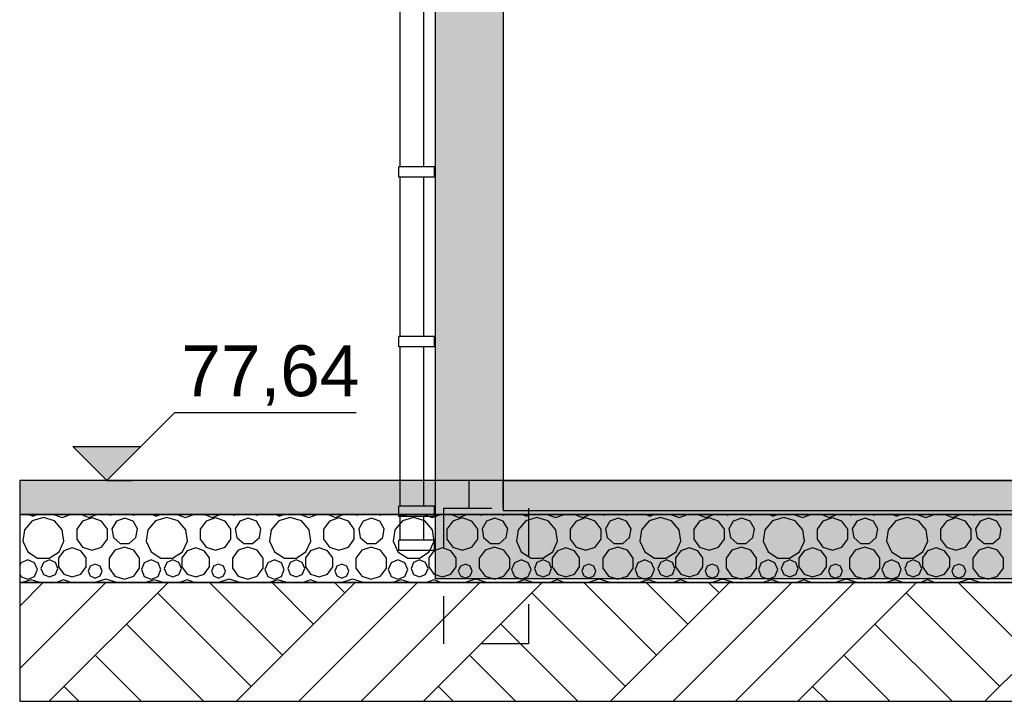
# Model space of a CAD drawing. Header units: millimetres. Extents: x 136716 to 165336, y 71818 to 82974.
# Tile 7 of 14: x 148755 to 151657, y 76989 to 78997. Entities that reach past the tile are written whole.
import ezdxf

# ---------------------------------------------------------------- set-up
doc = ezdxf.new("R2010")
doc.units = ezdxf.units.MM
doc.header["$LTSCALE"] = 0.5
doc.header["$MEASUREMENT"] = 0
doc.linetypes.add('PLINE', pattern=[0])
doc.linetypes.add('Små Stiplet', pattern=[564.444444, 282.222222, -282.222222])
for name, color, linetype in [('231- Bærende yttervegger (Skravur)(Nye konstruksjoner)', 7, 'Continuous'), ('231- Bærende yttervegger(Nye konstruksjoner)', 7, 'Continuous'), ('24-- Innervegger(Nye konstruksjoner)', 7, 'Continuous'), ('252- Gulv på grunn_ bunnplate (Skravur)(Nye konstruksjoner)', 7, 'Continuous'), ('252- Gulv på grunn_ bunnplate(Nye konstruksjoner)', 7, 'Continuous'), ('265- Gesimser_ takrenner og nedløp(Nye konstruksjoner)', 7, 'Continuous'), ('315- Utstyr for sanitærinstallasjoner(Nye konstruksjoner)', 7, 'Continuous'), ('842-M___1_100 Målsetting bygning(Nye konstruksjoner)', 7, 'Continuous'), ('878- Annen overflate_visuell informasjon_situasjonsplan(Nye konstruksjoner)', 7, 'Continuous')]:
    doc.layers.add(name, color=color, linetype=linetype)
doc.styles.add('GENERATED_STYLE_1', font='arial.ttf')

# ---------------------------------------------------------------- blocks, each defined once
blk = doc.blocks.new('*X17', base_point=(-68238.4, 0))
at = {"layer": '878- Annen overflate_visuell informasjon_situasjonsplan(Nye konstruksjoner)', "linetype": 'PLINE'}
for p, q in [((148792.1, 77520.7), (148769.5, 77494.6)), ((148782.5, 77538.9), (148793.9, 77534.2)), ((148825.2, 77530.4), (148792.1, 77520.7)), ((148793.9, 77534.2), (148805.4, 77538.9)), ((148858.3, 77520.7), (148825.2, 77530.4)), ((148855.1, 77538.9), (148880, 77530.8)), ((148880.9, 77494.6), (148858.3, 77520.7)), ((148880, 77530.8), (148905, 77538.9)), ((148940.7, 77520.2), (148923.4, 77496.4)), ((148938.8, 77538.9), (148938.9, 77538.8)), ((148938.9, 77538.8), (148959.1, 77530.4)), ((148968.7, 77529.3), (148940.7, 77520.2)), ((148959.1, 77530.4), (148979.3, 77538.8)), ((148996.8, 77520.2), (148968.7, 77529.3)), ((148979.3, 77538.8), (148979.3, 77538.9)), ((149014.1, 77496.4), (148996.8, 77520.2)), ((149019.4, 77538.9), (149022.9, 77537.4)), ((149022.9, 77537.4), (149026.4, 77538.9)), ((149040.1, 77519.8), (149027, 77497.1)), ((149064.8, 77528.8), (149040.1, 77519.8)), ((149089.4, 77519.8), (149064.8, 77528.8)), ((149086.6, 77538.9), (149090.3, 77537.7)), ((149102.5, 77497.1), (149089.4, 77519.8)), ((149090.3, 77537.7), (149093.9, 77538.9)), ((149155.8, 77520.7), (149133.2, 77494.6)), ((149146.2, 77538.9), (149157.6, 77534.2)), ((149188.9, 77530.4), (149155.8, 77520.7)), ((149157.6, 77534.2), (149169.1, 77538.9)), ((149222, 77520.7), (149188.9, 77530.4)), ((149218.8, 77538.9), (149243.7, 77530.8)), ((149244.6, 77494.6), (149222, 77520.7)), ((149243.7, 77530.8), (149268.7, 77538.9)), ((149304.4, 77520.2), (149287.1, 77496.4)), ((149302.5, 77538.9), (149302.6, 77538.8)), ((149302.6, 77538.8), (149322.8, 77530.4)), ((149332.4, 77529.3), (149304.4, 77520.2)), ((149322.8, 77530.4), (149343, 77538.8)), ((149360.5, 77520.2), (149332.4, 77529.3)), ((149343, 77538.8), (149343, 77538.9)), ((149377.8, 77496.4), (149360.5, 77520.2)), ((149383.1, 77538.9), (149386.6, 77537.4)), ((149386.6, 77537.4), (149390.1, 77538.9)), ((149403.8, 77519.8), (149390.7, 77497.1)), ((149428.5, 77528.8), (149403.8, 77519.8)), ((149453.1, 77519.8), (149428.5, 77528.8)), ((149450.3, 77538.9), (149454, 77537.7)), ((149466.2, 77497.1), (149453.1, 77519.8)), ((149454, 77537.7), (149457.6, 77538.9)), ((149519.5, 77520.7), (149496.9, 77494.6)), ((149509.9, 77538.9), (149521.4, 77534.2)), ((149552.6, 77530.4), (149519.5, 77520.7)), ((149521.4, 77534.2), (149532.8, 77538.9)), ((149585.7, 77520.7), (149552.6, 77530.4)), ((149582.5, 77538.9), (149607.5, 77530.8)), ((149608.3, 77494.6), (149585.7, 77520.7)), ((149607.5, 77530.8), (149632.4, 77538.9)), ((149668.1, 77520.2), (149650.8, 77496.4)), ((149666.2, 77538.9), (149666.3, 77538.8)), ((149666.3, 77538.8), (149686.5, 77530.4)), ((149696.1, 77529.3), (149668.1, 77520.2)), ((149686.5, 77530.4), (149706.7, 77538.8)), ((149724.2, 77520.2), (149696.1, 77529.3)), ((149706.7, 77538.8), (149706.8, 77538.9)), ((149741.5, 77496.4), (149724.2, 77520.2)), ((149746.8, 77538.9), (149750.3, 77537.4)), ((149750.3, 77537.4), (149753.8, 77538.9)), ((149767.5, 77519.8), (149754.4, 77497.1)), ((149792.2, 77528.8), (149767.5, 77519.8)), ((149816.8, 77519.8), (149792.2, 77528.8)), ((149814, 77538.9), (149817.7, 77537.7)), ((149830, 77497.1), (149816.8, 77519.8)), ((149817.7, 77537.7), (149821.3, 77538.9)), ((149883.2, 77520.7), (149860.6, 77494.6)), ((149873.6, 77538.9), (149885.1, 77534.2)), ((149916.3, 77530.4), (149883.2, 77520.7)), ((149885.1, 77534.2), (149896.5, 77538.9)), ((149949.4, 77520.7), (149916.3, 77530.4)), ((149946.2, 77538.9), (149971.2, 77530.8)), ((149972, 77494.6), (149949.4, 77520.7)), ((149971.2, 77530.8), (149996.1, 77538.9)), ((150031.8, 77520.2), (150014.5, 77496.4)), ((150029.9, 77538.9), (150030, 77538.8)), ((150030, 77538.8), (150050.2, 77530.4)), ((150059.9, 77529.3), (150031.8, 77520.2)), ((150050.2, 77530.4), (150070.4, 77538.8)), ((150087.9, 77520.2), (150059.9, 77529.3)), ((150070.4, 77538.8), (150070.5, 77538.9)), ((150105.2, 77496.4), (150087.9, 77520.2)), ((150110.5, 77538.9), (150114, 77537.4)), ((150114, 77537.4), (150117.5, 77538.9)), ((150131.2, 77519.8), (150118.1, 77497.1)), ((150155.9, 77528.8), (150131.2, 77519.8)), ((150180.5, 77519.8), (150155.9, 77528.8)), ((150177.7, 77538.9), (150181.4, 77537.7)), ((150193.7, 77497.1), (150180.5, 77519.8)), ((150181.4, 77537.7), (150185.1, 77538.9)), ((150246.9, 77520.7), (150224.3, 77494.6)), ((150237.3, 77538.9), (150248.8, 77534.2)), ((150280, 77530.4), (150246.9, 77520.7)), ((150248.8, 77534.2), (150260.2, 77538.9)), ((150313.1, 77520.7), (150280, 77530.4)), ((150309.9, 77538.9), (150334.9, 77530.8)), ((150335.7, 77494.6), (150313.1, 77520.7)), ((150334.9, 77530.8), (150359.8, 77538.9)), ((150395.5, 77520.2), (150378.2, 77496.4)), ((150393.6, 77538.9), (150393.7, 77538.8)), ((150393.7, 77538.8), (150413.9, 77530.4)), ((150423.6, 77529.3), (150395.5, 77520.2)), ((150413.9, 77530.4), (150434.1, 77538.8)), ((150451.6, 77520.2), (150423.6, 77529.3)), ((150434.1, 77538.8), (150434.2, 77538.9)), ((150468.9, 77496.4), (150451.6, 77520.2)), ((150474.3, 77538.9), (150477.7, 77537.4)), ((150477.7, 77537.4), (150481.2, 77538.9)), ((150494.9, 77519.8), (150481.8, 77497.1)), ((150519.6, 77528.8), (150494.9, 77519.8)), ((150544.3, 77519.8), (150519.6, 77528.8)), ((150541.4, 77538.9), (150545.1, 77537.7)), ((150557.4, 77497.1), (150544.3, 77519.8)), ((150545.1, 77537.7), (150548.8, 77538.9)), ((150610.6, 77520.7), (150588, 77494.6)), ((150601, 77538.9), (150612.5, 77534.2)), ((150643.7, 77530.4), (150610.6, 77520.7)), ((150612.5, 77534.2), (150623.9, 77538.9)), ((150676.8, 77520.7), (150643.7, 77530.4)), ((150673.6, 77538.9), (150698.6, 77530.8)), ((150699.4, 77494.6), (150676.8, 77520.7)), ((150698.6, 77530.8), (150723.6, 77538.9)), ((150759.2, 77520.2), (150741.9, 77496.4)), ((150757.3, 77538.9), (150757.4, 77538.8)), ((150757.4, 77538.8), (150777.6, 77530.4)), ((150787.3, 77529.3), (150759.2, 77520.2)), ((150777.6, 77530.4), (150797.8, 77538.8)), ((150815.3, 77520.2), (150787.3, 77529.3)), ((150797.8, 77538.8), (150797.9, 77538.9)), ((150832.6, 77496.4), (150815.3, 77520.2)), ((150838, 77538.9), (150841.4, 77537.4)), ((150841.4, 77537.4), (150844.9, 77538.9)), ((150858.7, 77519.8), (150845.5, 77497.1)), ((150883.3, 77528.8), (150858.7, 77519.8)), ((150908, 77519.8), (150883.3, 77528.8)), ((150905.2, 77538.9), (150908.8, 77537.7)), ((150921.1, 77497.1), (150908, 77519.8)), ((150908.8, 77537.7), (150912.5, 77538.9)), ((150974.3, 77520.7), (150951.7, 77494.6)), ((150964.8, 77538.9), (150976.2, 77534.2)), ((151007.4, 77530.4), (150974.3, 77520.7)), ((150976.2, 77534.2), (150987.6, 77538.9)), ((151040.5, 77520.7), (151007.4, 77530.4)), ((151037.3, 77538.9), (151062.3, 77530.8)), ((151063.1, 77494.6), (151040.5, 77520.7)), ((151062.3, 77530.8), (151087.3, 77538.9)), ((151122.9, 77520.2), (151105.6, 77496.4)), ((151121, 77538.9), (151121.1, 77538.8)), ((151121.1, 77538.8), (151141.3, 77530.4)), ((151151, 77529.3), (151122.9, 77520.2)), ((151141.3, 77530.4), (151161.5, 77538.8)), ((151179, 77520.2), (151151, 77529.3)), ((151161.5, 77538.8), (151161.6, 77538.9)), ((151196.4, 77496.4), (151179, 77520.2)), ((151201.7, 77538.9), (151205.1, 77537.4)), ((151205.1, 77537.4), (151208.6, 77538.9)), ((151222.4, 77519.8), (151209.2, 77497.1)), ((151247, 77528.8), (151222.4, 77519.8)), ((151271.7, 77519.8), (151247, 77528.8)), ((151268.9, 77538.9), (151272.5, 77537.7)), ((151284.8, 77497.1), (151271.7, 77519.8)), ((151272.5, 77537.7), (151276.2, 77538.9)), ((151338, 77520.7), (151315.4, 77494.6)), ((151328.5, 77538.9), (151339.9, 77534.2)), ((151371.1, 77530.4), (151338, 77520.7)), ((151339.9, 77534.2), (151351.3, 77538.9)), ((151404.2, 77520.7), (151371.1, 77530.4)), ((151401, 77538.9), (151426, 77530.8)), ((151426.8, 77494.6), (151404.2, 77520.7)), ((151426, 77530.8), (151451, 77538.9)), ((151486.6, 77520.2), (151469.3, 77496.4)), ((151484.8, 77538.9), (151484.8, 77538.8)), ((151484.8, 77538.8), (151505, 77530.4)), ((151514.7, 77529.3), (151486.6, 77520.2)), ((151505, 77530.4), (151525.2, 77538.8)), ((151542.7, 77520.2), (151514.7, 77529.3)), ((151525.2, 77538.8), (151525.3, 77538.9)), ((151560.1, 77496.4), (151542.7, 77520.2)), ((151565.4, 77538.9), (151568.9, 77537.4)), ((151568.9, 77537.4), (151572.3, 77538.9)), ((151586.1, 77519.8), (151572.9, 77497.1)), ((151610.7, 77528.8), (151586.1, 77519.8)), ((151635.4, 77519.8), (151610.7, 77528.8)), ((151632.6, 77538.9), (151636.2, 77537.7)), ((151648.5, 77497.1), (151635.4, 77519.8)), ((151636.2, 77537.7), (151639.9, 77538.9)), ((148769.5, 77494.6), (148764.6, 77460.5)), ((148885.8, 77460.5), (148880.9, 77494.6)), ((148923.4, 77496.4), (148923.4, 77466.9)), ((149014.1, 77466.9), (149014.1, 77496.4)), ((149027, 77497.1), (149031.6, 77471.3)), ((149098, 77471.3), (149102.5, 77497.1)), ((149133.2, 77494.6), (149128.3, 77460.5)), ((149249.5, 77460.5), (149244.6, 77494.6)), ((149287.1, 77496.4), (149287.1, 77466.9)), ((149377.8, 77466.9), (149377.8, 77496.4)), ((149390.7, 77497.1), (149395.3, 77471.3)), ((149461.7, 77471.3), (149466.2, 77497.1)), ((149496.9, 77494.6), (149492, 77460.5)), ((149613.2, 77460.5), (149608.3, 77494.6)), ((149650.8, 77496.4), (149650.8, 77466.9)), ((149741.5, 77466.9), (149741.5, 77496.4)), ((149754.4, 77497.1), (149759, 77471.3)), ((149825.4, 77471.3), (149830, 77497.1)), ((149860.6, 77494.6), (149855.7, 77460.5)), ((149976.9, 77460.5), (149972, 77494.6)), ((150014.5, 77496.4), (150014.5, 77466.9)), ((150105.2, 77466.9), (150105.2, 77496.4)), ((150118.1, 77497.1), (150122.7, 77471.3)), ((150189.1, 77471.3), (150193.7, 77497.1)), ((150224.3, 77494.6), (150219.4, 77460.5)), ((150340.6, 77460.5), (150335.7, 77494.6)), ((150378.2, 77496.4), (150378.2, 77466.9)), ((150468.9, 77466.9), (150468.9, 77496.4)), ((150481.8, 77497.1), (150486.4, 77471.3)), ((150552.8, 77471.3), (150557.4, 77497.1)), ((150588, 77494.6), (150583.1, 77460.5)), ((150704.3, 77460.5), (150699.4, 77494.6)), ((150741.9, 77496.4), (150741.9, 77466.9)), ((150832.6, 77466.9), (150832.6, 77496.4)), ((150845.5, 77497.1), (150850.1, 77471.3)), ((150916.5, 77471.3), (150921.1, 77497.1)), ((150951.7, 77494.6), (150946.8, 77460.5)), ((151068, 77460.5), (151063.1, 77494.6)), ((151105.6, 77496.4), (151105.6, 77466.9)), ((151196.4, 77466.9), (151196.4, 77496.4)), ((151209.2, 77497.1), (151213.8, 77471.3)), ((151280.2, 77471.3), (151284.8, 77497.1)), ((151315.4, 77494.6), (151310.5, 77460.5)), ((151431.7, 77460.5), (151426.8, 77494.6)), ((151469.3, 77496.4), (151469.3, 77466.9)), ((151560.1, 77466.9), (151560.1, 77496.4)), ((151572.9, 77497.1), (151577.5, 77471.3)), ((151643.9, 77471.3), (151648.5, 77497.1)), ((148764.6, 77460.5), (148778.9, 77429.1)), ((148871.4, 77429.1), (148885.8, 77460.5)), ((148923.4, 77466.9), (148940.7, 77443)), ((148996.8, 77443), (149014.1, 77466.9)), ((149031.6, 77471.3), (149051.6, 77454.4)), ((149077.9, 77454.4), (149098, 77471.3)), ((149128.3, 77460.5), (149142.6, 77429.1)), ((149235.1, 77429.1), (149249.5, 77460.5)), ((149287.1, 77466.9), (149304.4, 77443)), ((149360.5, 77443), (149377.8, 77466.9)), ((149395.3, 77471.3), (149415.4, 77454.4)), ((149441.6, 77454.4), (149461.7, 77471.3)), ((149492, 77460.5), (149506.3, 77429.1)), ((149598.8, 77429.1), (149613.2, 77460.5)), ((149650.8, 77466.9), (149668.1, 77443)), ((149724.2, 77443), (149741.5, 77466.9)), ((149759, 77471.3), (149779.1, 77454.4)), ((149805.3, 77454.4), (149825.4, 77471.3)), ((149855.7, 77460.5), (149870, 77429.1)), ((149962.6, 77429.1), (149976.9, 77460.5)), ((150014.5, 77466.9), (150031.8, 77443)), ((150087.9, 77443), (150105.2, 77466.9)), ((150122.7, 77471.3), (150142.8, 77454.4)), ((150169, 77454.4), (150189.1, 77471.3)), ((150219.4, 77460.5), (150233.7, 77429.1)), ((150326.3, 77429.1), (150340.6, 77460.5)), ((150378.2, 77466.9), (150395.5, 77443)), ((150451.6, 77443), (150468.9, 77466.9)), ((150486.4, 77471.3), (150506.5, 77454.4)), ((150532.7, 77454.4), (150552.8, 77471.3)), ((150583.1, 77460.5), (150597.4, 77429.1)), ((150690, 77429.1), (150704.3, 77460.5)), ((150741.9, 77466.9), (150759.2, 77443)), ((150815.3, 77443), (150832.6, 77466.9)), ((150850.1, 77471.3), (150870.2, 77454.4)), ((150896.4, 77454.4), (150916.5, 77471.3)), ((150946.8, 77460.5), (150961.2, 77429.1)), ((151053.7, 77429.1), (151068, 77460.5)), ((151105.6, 77466.9), (151122.9, 77443)), ((151179, 77443), (151196.4, 77466.9)), ((151213.8, 77471.3), (151233.9, 77454.4)), ((151260.1, 77454.4), (151280.2, 77471.3)), ((151310.5, 77460.5), (151324.9, 77429.1)), ((151417.4, 77429.1), (151431.7, 77460.5)), ((151469.3, 77466.9), (151486.6, 77443)), ((151542.7, 77443), (151560.1, 77466.9)), ((151577.5, 77471.3), (151597.6, 77454.4)), ((151623.8, 77454.4), (151643.9, 77471.3)), ((148885.3, 77432.7), (148869.8, 77411.4)), ((148910.3, 77440.8), (148885.3, 77432.7)), ((148935.3, 77432.7), (148910.3, 77440.8)), ((148950.7, 77411.4), (148935.3, 77432.7)), ((148940.7, 77443), (148968.7, 77433.9)), ((148968.7, 77433.9), (148996.8, 77443)), ((149035.9, 77434.4), (149018.8, 77410.7)), ((149063.7, 77443.4), (149035.9, 77434.4)), ((149051.6, 77454.4), (149077.9, 77454.4)), ((149091.6, 77434.4), (149063.7, 77443.4)), ((149108.7, 77410.7), (149091.6, 77434.4)), ((149249, 77432.7), (149233.5, 77411.4)), ((149274, 77440.8), (149249, 77432.7)), ((149299, 77432.7), (149274, 77440.8)), ((149314.4, 77411.4), (149299, 77432.7)), ((149304.4, 77443), (149332.4, 77433.9)), ((149332.4, 77433.9), (149360.5, 77443)), ((149399.6, 77434.4), (149382.5, 77410.7)), ((149427.5, 77443.4), (149399.6, 77434.4)), ((149415.4, 77454.4), (149441.6, 77454.4)), ((149455.3, 77434.4), (149427.5, 77443.4)), ((149472.5, 77410.7), (149455.3, 77434.4)), ((149612.7, 77432.7), (149597.2, 77411.4)), ((149637.7, 77440.8), (149612.7, 77432.7)), ((149662.7, 77432.7), (149637.7, 77440.8)), ((149678.2, 77411.4), (149662.7, 77432.7)), ((149668.1, 77443), (149696.1, 77433.9)), ((149696.1, 77433.9), (149724.2, 77443)), ((149763.4, 77434.4), (149746.2, 77410.7)), ((149791.2, 77443.4), (149763.4, 77434.4)), ((149779.1, 77454.4), (149805.3, 77454.4)), ((149819, 77434.4), (149791.2, 77443.4)), ((149836.2, 77410.7), (149819, 77434.4)), ((149976.4, 77432.7), (149960.9, 77411.4)), ((150001.4, 77440.8), (149976.4, 77432.7)), ((150026.4, 77432.7), (150001.4, 77440.8)), ((150041.9, 77411.4), (150026.4, 77432.7)), ((150031.8, 77443), (150059.9, 77433.9)), ((150059.9, 77433.9), (150087.9, 77443)), ((150127.1, 77434.4), (150109.9, 77410.7)), ((150154.9, 77443.4), (150127.1, 77434.4)), ((150142.8, 77454.4), (150169, 77454.4)), ((150182.7, 77434.4), (150154.9, 77443.4)), ((150199.9, 77410.7), (150182.7, 77434.4)), ((150340.1, 77432.7), (150324.6, 77411.4)), ((150365.1, 77440.8), (150340.1, 77432.7)), ((150390.1, 77432.7), (150365.1, 77440.8)), ((150405.6, 77411.4), (150390.1, 77432.7)), ((150395.5, 77443), (150423.6, 77433.9)), ((150423.6, 77433.9), (150451.6, 77443)), ((150490.8, 77434.4), (150473.6, 77410.7)), ((150518.6, 77443.4), (150490.8, 77434.4)), ((150506.5, 77454.4), (150532.7, 77454.4)), ((150546.4, 77434.4), (150518.6, 77443.4)), ((150563.6, 77410.7), (150546.4, 77434.4)), ((150703.8, 77432.7), (150688.3, 77411.4)), ((150728.8, 77440.8), (150703.8, 77432.7)), ((150753.8, 77432.7), (150728.8, 77440.8)), ((150769.3, 77411.4), (150753.8, 77432.7)), ((150759.2, 77443), (150787.3, 77433.9)), ((150787.3, 77433.9), (150815.3, 77443)), ((150854.5, 77434.4), (150837.3, 77410.7)), ((150882.3, 77443.4), (150854.5, 77434.4)), ((150870.2, 77454.4), (150896.4, 77454.4)), ((150910.1, 77434.4), (150882.3, 77443.4)), ((150927.3, 77410.7), (150910.1, 77434.4)), ((151067.5, 77432.7), (151052, 77411.4)), ((151092.5, 77440.8), (151067.5, 77432.7)), ((151117.5, 77432.7), (151092.5, 77440.8)), ((151133, 77411.4), (151117.5, 77432.7)), ((151122.9, 77443), (151151, 77433.9)), ((151151, 77433.9), (151179, 77443)), ((151218.2, 77434.4), (151201, 77410.7)), ((151246, 77443.4), (151218.2, 77434.4)), ((151233.9, 77454.4), (151260.1, 77454.4)), ((151273.8, 77434.4), (151246, 77443.4)), ((151291, 77410.7), (151273.8, 77434.4)), ((151431.2, 77432.7), (151415.8, 77411.4)), ((151456.2, 77440.8), (151431.2, 77432.7)), ((151481.2, 77432.7), (151456.2, 77440.8)), ((151496.7, 77411.4), (151481.2, 77432.7)), ((151486.6, 77443), (151514.7, 77433.9)), ((151514.7, 77433.9), (151542.7, 77443)), ((151581.9, 77434.4), (151564.7, 77410.7)), ((151609.7, 77443.4), (151581.9, 77434.4)), ((151597.6, 77454.4), (151623.8, 77454.4)), ((151637.5, 77434.4), (151609.7, 77443.4)), ((151654.7, 77410.7), (151637.5, 77434.4)), ((148779.1, 77405.6), (148758.9, 77397.2)), ((148778.9, 77429.1), (148807.9, 77410.4)), ((148799.3, 77397.2), (148779.1, 77405.6)), ((148807.9, 77410.4), (148842.4, 77410.4)), ((148842.9, 77405.6), (148825.2, 77398.3)), ((148842.4, 77410.4), (148871.4, 77429.1)), ((148860.6, 77398.3), (148842.9, 77405.6)), ((148869.8, 77411.4), (148869.8, 77385.1)), ((148950.7, 77385.1), (148950.7, 77411.4)), ((149018.8, 77410.7), (149018.8, 77381.5)), ((149108.7, 77381.5), (149108.7, 77410.7)), ((149142.8, 77405.6), (149122.6, 77397.2)), ((149142.6, 77429.1), (149171.6, 77410.4)), ((149163, 77397.2), (149142.8, 77405.6)), ((149171.6, 77410.4), (149206.1, 77410.4)), ((149206.6, 77405.6), (149188.9, 77398.3)), ((149206.1, 77410.4), (149235.1, 77429.1)), ((149224.3, 77398.3), (149206.6, 77405.6)), ((149233.5, 77411.4), (149233.5, 77385.1)), ((149314.4, 77385.1), (149314.4, 77411.4)), ((149382.5, 77410.7), (149382.5, 77381.5)), ((149472.5, 77381.5), (149472.5, 77410.7)), ((149506.5, 77405.6), (149486.3, 77397.2)), ((149506.3, 77429.1), (149535.3, 77410.4)), ((149526.7, 77397.2), (149506.5, 77405.6)), ((149535.3, 77410.4), (149569.8, 77410.4)), ((149570.3, 77405.6), (149552.6, 77398.3)), ((149569.8, 77410.4), (149598.8, 77429.1)), ((149588, 77398.3), (149570.3, 77405.6)), ((149597.2, 77411.4), (149597.2, 77385.1)), ((149678.2, 77385.1), (149678.2, 77411.4)), ((149746.2, 77410.7), (149746.2, 77381.5)), ((149836.2, 77381.5), (149836.2, 77410.7)), ((149870.2, 77405.6), (149850, 77397.2)), ((149870, 77429.1), (149899, 77410.4)), ((149890.4, 77397.2), (149870.2, 77405.6)), ((149899, 77410.4), (149933.5, 77410.4)), ((149934, 77405.6), (149916.3, 77398.3)), ((149933.5, 77410.4), (149962.6, 77429.1)), ((149951.8, 77398.3), (149934, 77405.6)), ((149960.9, 77411.4), (149960.9, 77385.1)), ((150041.9, 77385.1), (150041.9, 77411.4)), ((150109.9, 77410.7), (150109.9, 77381.5)), ((150199.9, 77381.5), (150199.9, 77410.7)), ((150233.9, 77405.6), (150213.7, 77397.2)), ((150233.7, 77429.1), (150262.8, 77410.4)), ((150254.1, 77397.2), (150233.9, 77405.6)), ((150262.8, 77410.4), (150297.2, 77410.4)), ((150297.7, 77405.6), (150280, 77398.3)), ((150297.2, 77410.4), (150326.3, 77429.1)), ((150315.5, 77398.3), (150297.7, 77405.6)), ((150324.6, 77411.4), (150324.6, 77385.1)), ((150405.6, 77385.1), (150405.6, 77411.4)), ((150473.6, 77410.7), (150473.6, 77381.5)), ((150563.6, 77381.5), (150563.6, 77410.7)), ((150597.6, 77405.6), (150577.4, 77397.2)), ((150597.4, 77429.1), (150626.5, 77410.4)), ((150617.8, 77397.2), (150597.6, 77405.6)), ((150626.5, 77410.4), (150661, 77410.4)), ((150661.4, 77405.6), (150643.7, 77398.3)), ((150661, 77410.4), (150690, 77429.1)), ((150679.2, 77398.3), (150661.4, 77405.6)), ((150688.3, 77411.4), (150688.3, 77385.1)), ((150769.3, 77385.1), (150769.3, 77411.4)), ((150837.3, 77410.7), (150837.3, 77381.5)), ((150927.3, 77381.5), (150927.3, 77410.7)), ((150961.3, 77405.6), (150941.1, 77397.2)), ((150961.2, 77429.1), (150990.2, 77410.4)), ((150981.5, 77397.2), (150961.3, 77405.6)), ((150990.2, 77410.4), (151024.7, 77410.4)), ((151025.1, 77405.6), (151007.4, 77398.3)), ((151024.7, 77410.4), (151053.7, 77429.1)), ((151042.9, 77398.3), (151025.1, 77405.6)), ((151052, 77411.4), (151052, 77385.1)), ((151133, 77385.1), (151133, 77411.4)), ((151201, 77410.7), (151201, 77381.5)), ((151291, 77381.5), (151291, 77410.7)), ((151325, 77405.6), (151304.8, 77397.2)), ((151324.9, 77429.1), (151353.9, 77410.4)), ((151345.2, 77397.2), (151325, 77405.6)), ((151353.9, 77410.4), (151388.4, 77410.4)), ((151388.9, 77405.6), (151371.1, 77398.3)), ((151388.4, 77410.4), (151417.4, 77429.1)), ((151406.6, 77398.3), (151388.9, 77405.6)), ((151415.8, 77411.4), (151415.8, 77385.1)), ((151496.7, 77385.1), (151496.7, 77411.4)), ((151564.7, 77410.7), (151564.7, 77381.5)), ((151654.7, 77381.5), (151654.7, 77410.7)), ((148758.9, 77397.2), (148755.2, 77388.4)), ((148807.7, 77377), (148799.3, 77397.2)), ((148799.3, 77356.8), (148807.7, 77377)), ((148825.2, 77398.3), (148817.8, 77380.5)), ((148817.8, 77380.5), (148825.2, 77362.8)), ((148868, 77380.5), (148860.6, 77398.3)), ((148860.6, 77362.8), (148868, 77380.5)), ((148869.8, 77385.1), (148885.3, 77363.8)), ((148935.3, 77363.8), (148950.7, 77385.1)), ((148963, 77387.5), (148957, 77372.8)), ((148957, 77372.8), (148963, 77358.2)), ((148977.6, 77393.5), (148963, 77387.5)), ((148992.3, 77387.5), (148977.6, 77393.5)), ((148998.3, 77372.8), (148992.3, 77387.5)), ((148992.3, 77358.2), (148998.3, 77372.8)), ((149018.8, 77381.5), (149035.9, 77357.8)), ((149091.6, 77357.8), (149108.7, 77381.5)), ((149122.6, 77397.2), (149114.2, 77377)), ((149114.2, 77377), (149122.6, 77356.8)), ((149171.4, 77377), (149163, 77397.2)), ((149163, 77356.8), (149171.4, 77377)), ((149188.9, 77398.3), (149181.5, 77380.5)), ((149181.5, 77380.5), (149188.9, 77362.8)), ((149231.7, 77380.5), (149224.3, 77398.3)), ((149224.3, 77362.8), (149231.7, 77380.5)), ((149233.5, 77385.1), (149249, 77363.8)), ((149299, 77363.8), (149314.4, 77385.1)), ((149326.7, 77387.5), (149320.7, 77372.8)), ((149320.7, 77372.8), (149326.7, 77358.2)), ((149341.4, 77393.5), (149326.7, 77387.5)), ((149356, 77387.5), (149341.4, 77393.5)), ((149362, 77372.8), (149356, 77387.5)), ((149356, 77358.2), (149362, 77372.8)), ((149382.5, 77381.5), (149399.6, 77357.8)), ((149455.3, 77357.8), (149472.5, 77381.5)), ((149486.3, 77397.2), (149477.9, 77377)), ((149477.9, 77377), (149486.3, 77356.8)), ((149535.1, 77377), (149526.7, 77397.2)), ((149526.7, 77356.8), (149535.1, 77377)), ((149552.6, 77398.3), (149545.2, 77380.5)), ((149545.2, 77380.5), (149552.6, 77362.8)), ((149595.4, 77380.5), (149588, 77398.3)), ((149588, 77362.8), (149595.4, 77380.5)), ((149597.2, 77385.1), (149612.7, 77363.8)), ((149662.7, 77363.8), (149678.2, 77385.1)), ((149690.4, 77387.5), (149684.4, 77372.8)), ((149684.4, 77372.8), (149690.4, 77358.2)), ((149705.1, 77393.5), (149690.4, 77387.5)), ((149719.7, 77387.5), (149705.1, 77393.5)), ((149725.7, 77372.8), (149719.7, 77387.5)), ((149719.7, 77358.2), (149725.7, 77372.8)), ((149746.2, 77381.5), (149763.4, 77357.8)), ((149819, 77357.8), (149836.2, 77381.5)), ((149850, 77397.2), (149841.6, 77377)), ((149841.6, 77377), (149850, 77356.8)), ((149898.8, 77377), (149890.4, 77397.2)), ((149890.4, 77356.8), (149898.8, 77377)), ((149916.3, 77398.3), (149908.9, 77380.5)), ((149908.9, 77380.5), (149916.3, 77362.8)), ((149959.1, 77380.5), (149951.8, 77398.3)), ((149951.8, 77362.8), (149959.1, 77380.5)), ((149960.9, 77385.1), (149976.4, 77363.8)), ((150026.4, 77363.8), (150041.9, 77385.1)), ((150054.1, 77387.5), (150048.1, 77372.8)), ((150048.1, 77372.8), (150054.1, 77358.2)), ((150068.8, 77393.5), (150054.1, 77387.5)), ((150083.4, 77387.5), (150068.8, 77393.5)), ((150089.4, 77372.8), (150083.4, 77387.5)), ((150083.4, 77358.2), (150089.4, 77372.8)), ((150109.9, 77381.5), (150127.1, 77357.8)), ((150182.7, 77357.8), (150199.9, 77381.5)), ((150213.7, 77397.2), (150205.3, 77377)), ((150205.3, 77377), (150213.7, 77356.8)), ((150262.5, 77377), (150254.1, 77397.2)), ((150254.1, 77356.8), (150262.5, 77377)), ((150280, 77398.3), (150272.7, 77380.5)), ((150272.7, 77380.5), (150280, 77362.8)), ((150322.8, 77380.5), (150315.5, 77398.3)), ((150315.5, 77362.8), (150322.8, 77380.5)), ((150324.6, 77385.1), (150340.1, 77363.8)), ((150390.1, 77363.8), (150405.6, 77385.1)), ((150417.9, 77387.5), (150411.8, 77372.8)), ((150411.8, 77372.8), (150417.9, 77358.2)), ((150432.5, 77393.5), (150417.9, 77387.5)), ((150447.1, 77387.5), (150432.5, 77393.5)), ((150453.2, 77372.8), (150447.1, 77387.5)), ((150447.1, 77358.2), (150453.2, 77372.8)), ((150473.6, 77381.5), (150490.8, 77357.8)), ((150546.4, 77357.8), (150563.6, 77381.5)), ((150577.4, 77397.2), (150569, 77377)), ((150569, 77377), (150577.4, 77356.8)), ((150626.2, 77377), (150617.8, 77397.2)), ((150617.8, 77356.8), (150626.2, 77377)), ((150643.7, 77398.3), (150636.4, 77380.5)), ((150636.4, 77380.5), (150643.7, 77362.8)), ((150686.5, 77380.5), (150679.2, 77398.3)), ((150679.2, 77362.8), (150686.5, 77380.5)), ((150688.3, 77385.1), (150703.8, 77363.8)), ((150753.8, 77363.8), (150769.3, 77385.1)), ((150781.6, 77387.5), (150775.5, 77372.8)), ((150775.5, 77372.8), (150781.6, 77358.2)), ((150796.2, 77393.5), (150781.6, 77387.5)), ((150810.8, 77387.5), (150796.2, 77393.5)), ((150816.9, 77372.8), (150810.8, 77387.5)), ((150810.8, 77358.2), (150816.9, 77372.8)), ((150837.3, 77381.5), (150854.5, 77357.8)), ((150910.1, 77357.8), (150927.3, 77381.5)), ((150941.1, 77397.2), (150932.7, 77377)), ((150932.7, 77377), (150941.1, 77356.8)), ((150989.9, 77377), (150981.5, 77397.2)), ((150981.5, 77356.8), (150989.9, 77377)), ((151007.4, 77398.3), (151000.1, 77380.5)), ((151000.1, 77380.5), (151007.4, 77362.8)), ((151050.2, 77380.5), (151042.9, 77398.3)), ((151042.9, 77362.8), (151050.2, 77380.5)), ((151052, 77385.1), (151067.5, 77363.8)), ((151117.5, 77363.8), (151133, 77385.1)), ((151145.3, 77387.5), (151139.2, 77372.8)), ((151139.2, 77372.8), (151145.3, 77358.2)), ((151159.9, 77393.5), (151145.3, 77387.5)), ((151174.5, 77387.5), (151159.9, 77393.5)), ((151180.6, 77372.8), (151174.5, 77387.5)), ((151174.5, 77358.2), (151180.6, 77372.8)), ((151201, 77381.5), (151218.2, 77357.8)), ((151273.8, 77357.8), (151291, 77381.5)), ((151304.8, 77397.2), (151296.4, 77377)), ((151296.4, 77377), (151304.8, 77356.8)), ((151353.6, 77377), (151345.2, 77397.2)), ((151345.2, 77356.8), (151353.6, 77377)), ((151371.1, 77398.3), (151363.8, 77380.5)), ((151363.8, 77380.5), (151371.1, 77362.8)), ((151413.9, 77380.5), (151406.6, 77398.3)), ((151406.6, 77362.8), (151413.9, 77380.5)), ((151415.8, 77385.1), (151431.2, 77363.8)), ((151481.2, 77363.8), (151496.7, 77385.1)), ((151509, 77387.5), (151502.9, 77372.8)), ((151502.9, 77372.8), (151509, 77358.2)), ((151523.6, 77393.5), (151509, 77387.5)), ((151538.2, 77387.5), (151523.6, 77393.5)), ((151544.3, 77372.8), (151538.2, 77387.5)), ((151538.2, 77358.2), (151544.3, 77372.8)), ((151564.7, 77381.5), (151581.9, 77357.8)), ((151637.5, 77357.8), (151654.7, 77381.5)), ((148755.2, 77365.5), (148758.9, 77356.8)), ((148758.9, 77356.8), (148779.1, 77348.4)), ((148788.7, 77347.3), (148762.7, 77338.9)), ((148779.1, 77348.4), (148799.3, 77356.8)), ((148814.8, 77338.9), (148788.7, 77347.3)), ((148825.2, 77362.8), (148842.9, 77355.5)), ((148842.9, 77355.5), (148860.6, 77362.8)), ((148884.8, 77346.8), (148863, 77338.9)), ((148906.5, 77338.9), (148884.8, 77346.8)), ((148885.3, 77363.8), (148910.3, 77355.7)), ((148910.3, 77355.7), (148935.3, 77363.8)), ((148963, 77358.2), (148977.6, 77352.2)), ((149008.9, 77348.4), (148976.5, 77338.9)), ((148977.6, 77352.2), (148992.3, 77358.2)), ((149041.2, 77338.9), (149008.9, 77348.4)), ((149035.9, 77357.8), (149063.7, 77348.8)), ((149063.7, 77348.8), (149091.6, 77357.8)), ((149122.6, 77356.8), (149142.8, 77348.4)), ((149152.4, 77347.3), (149126.4, 77338.9)), ((149142.8, 77348.4), (149163, 77356.8)), ((149178.5, 77338.9), (149152.4, 77347.3)), ((149188.9, 77362.8), (149206.6, 77355.5)), ((149206.6, 77355.5), (149224.3, 77362.8)), ((149248.5, 77346.8), (149226.7, 77338.9)), ((149270.2, 77338.9), (149248.5, 77346.8)), ((149249, 77363.8), (149274, 77355.7)), ((149274, 77355.7), (149299, 77363.8)), ((149326.7, 77358.2), (149341.4, 77352.2)), ((149372.6, 77348.4), (149340.2, 77338.9)), ((149341.4, 77352.2), (149356, 77358.2)), ((149404.9, 77338.9), (149372.6, 77348.4)), ((149399.6, 77357.8), (149427.5, 77348.8)), ((149427.5, 77348.8), (149455.3, 77357.8)), ((149486.3, 77356.8), (149506.5, 77348.4)), ((149516.1, 77347.3), (149490.1, 77338.9)), ((149506.5, 77348.4), (149526.7, 77356.8)), ((149542.2, 77338.9), (149516.1, 77347.3)), ((149552.6, 77362.8), (149570.3, 77355.5)), ((149570.3, 77355.5), (149588, 77362.8)), ((149612.2, 77346.8), (149590.4, 77338.9)), ((149633.9, 77338.9), (149612.2, 77346.8)), ((149612.7, 77363.8), (149637.7, 77355.7)), ((149637.7, 77355.7), (149662.7, 77363.8)), ((149690.4, 77358.2), (149705.1, 77352.2)), ((149736.3, 77348.4), (149703.9, 77338.9)), ((149705.1, 77352.2), (149719.7, 77358.2)), ((149768.7, 77338.9), (149736.3, 77348.4)), ((149763.4, 77357.8), (149791.2, 77348.8)), ((149791.2, 77348.8), (149819, 77357.8)), ((149850, 77356.8), (149870.2, 77348.4)), ((149879.9, 77347.3), (149853.8, 77338.9)), ((149870.2, 77348.4), (149890.4, 77356.8)), ((149905.9, 77338.9), (149879.9, 77347.3)), ((149916.3, 77362.8), (149934, 77355.5)), ((149934, 77355.5), (149951.8, 77362.8)), ((149975.9, 77346.8), (149954.1, 77338.9)), ((149997.7, 77338.9), (149975.9, 77346.8)), ((149976.4, 77363.8), (150001.4, 77355.7)), ((150001.4, 77355.7), (150026.4, 77363.8)), ((150054.1, 77358.2), (150068.8, 77352.2)), ((150100, 77348.4), (150067.6, 77338.9)), ((150068.8, 77352.2), (150083.4, 77358.2)), ((150132.4, 77338.9), (150100, 77348.4)), ((150127.1, 77357.8), (150154.9, 77348.8)), ((150154.9, 77348.8), (150182.7, 77357.8)), ((150213.7, 77356.8), (150233.9, 77348.4)), ((150243.6, 77347.3), (150217.5, 77338.9)), ((150233.9, 77348.4), (150254.1, 77356.8)), ((150269.6, 77338.9), (150243.6, 77347.3)), ((150280, 77362.8), (150297.7, 77355.5)), ((150297.7, 77355.5), (150315.5, 77362.8)), ((150339.6, 77346.8), (150317.8, 77338.9)), ((150361.4, 77338.9), (150339.6, 77346.8)), ((150340.1, 77363.8), (150365.1, 77355.7)), ((150365.1, 77355.7), (150390.1, 77363.8)), ((150417.9, 77358.2), (150432.5, 77352.2)), ((150463.7, 77348.4), (150431.3, 77338.9)), ((150432.5, 77352.2), (150447.1, 77358.2)), ((150496.1, 77338.9), (150463.7, 77348.4)), ((150490.8, 77357.8), (150518.6, 77348.8)), ((150518.6, 77348.8), (150546.4, 77357.8)), ((150577.4, 77356.8), (150597.6, 77348.4)), ((150607.3, 77347.3), (150581.3, 77338.9)), ((150597.6, 77348.4), (150617.8, 77356.8)), ((150633.3, 77338.9), (150607.3, 77347.3)), ((150643.7, 77362.8), (150661.4, 77355.5)), ((150661.4, 77355.5), (150679.2, 77362.8)), ((150703.3, 77346.8), (150681.5, 77338.9)), ((150725.1, 77338.9), (150703.3, 77346.8)), ((150703.8, 77363.8), (150728.8, 77355.7)), ((150728.8, 77355.7), (150753.8, 77363.8)), ((150781.6, 77358.2), (150796.2, 77352.2)), ((150827.4, 77348.4), (150795.1, 77338.9)), ((150796.2, 77352.2), (150810.8, 77358.2)), ((150859.8, 77338.9), (150827.4, 77348.4)), ((150854.5, 77357.8), (150882.3, 77348.8)), ((150882.3, 77348.8), (150910.1, 77357.8)), ((150941.1, 77356.8), (150961.3, 77348.4)), ((150971, 77347.3), (150945, 77338.9)), ((150961.3, 77348.4), (150981.5, 77356.8)), ((150997, 77338.9), (150971, 77347.3)), ((151007.4, 77362.8), (151025.1, 77355.5)), ((151025.1, 77355.5), (151042.9, 77362.8)), ((151067, 77346.8), (151045.3, 77338.9)), ((151088.8, 77338.9), (151067, 77346.8)), ((151067.5, 77363.8), (151092.5, 77355.7)), ((151092.5, 77355.7), (151117.5, 77363.8)), ((151145.3, 77358.2), (151159.9, 77352.2)), ((151191.1, 77348.4), (151158.8, 77338.9)), ((151159.9, 77352.2), (151174.5, 77358.2)), ((151223.5, 77338.9), (151191.1, 77348.4)), ((151218.2, 77357.8), (151246, 77348.8)), ((151246, 77348.8), (151273.8, 77357.8)), ((151304.8, 77356.8), (151325, 77348.4)), ((151334.7, 77347.3), (151308.7, 77338.9)), ((151325, 77348.4), (151345.2, 77356.8)), ((151360.7, 77338.9), (151334.7, 77347.3)), ((151371.1, 77362.8), (151388.9, 77355.5)), ((151388.9, 77355.5), (151406.6, 77362.8)), ((151430.7, 77346.8), (151409, 77338.9)), ((151452.5, 77338.9), (151430.7, 77346.8)), ((151431.2, 77363.8), (151456.2, 77355.7)), ((151456.2, 77355.7), (151481.2, 77363.8)), ((151509, 77358.2), (151523.6, 77352.2)), ((151554.8, 77348.4), (151522.5, 77338.9)), ((151523.6, 77352.2), (151538.2, 77358.2)), ((151587.2, 77338.9), (151554.8, 77348.4)), ((151581.9, 77357.8), (151609.7, 77348.8)), ((151609.7, 77348.8), (151637.5, 77357.8))]:
    blk.add_line(p, q, dxfattribs=at)

msp = doc.modelspace()

# ---------------------------------------------------------------- hatches: boundary and pattern name
at = {"layer": '231- Bærende yttervegger (Skravur)(Nye konstruksjoner)', "linetype": 'Continuous'}
msp.add_hatch(color=256, dxfattribs=at).paths.add_polyline_path([(150180.3, 80190), (149980.3, 80096.7), (149980.3, 77700), (150180.3, 77700)])
at = {"layer": '252- Gulv på grunn_ bunnplate (Skravur)(Nye konstruksjoner)', "linetype": 'Continuous'}
for points in [[(150180.3, 77550), (150180.3, 77700), (149980.3, 77700), (149980.3, 77550)], [(149980.3, 77350), (153224.4, 77350), (153224.4, 77550), (149980.3, 77550)]]:
    msp.add_hatch(color=256, dxfattribs=at).paths.add_polyline_path(points)
at = {"layer": '842-M___1_100 Målsetting bygning(Nye konstruksjoner)', "linetype": 'Continuous'}
msp.add_hatch(color=256, dxfattribs=at).paths.add_polyline_path([(149012.1, 77640), (149112.1, 77740), (148912.1, 77740)])
at = {"layer": '878- Annen overflate_visuell informasjon_situasjonsplan(Nye konstruksjoner)', "linetype": 'Continuous'}
msp.add_hatch(color=256, dxfattribs=at).paths.add_polyline_path([(148755.2, 77538.9), (155006.4, 77538.9), (155006.4, 77640), (148755.2, 77640)])
h = msp.add_hatch(dxfattribs=at)
h.set_pattern_fill('Jord_0002', color=256, style=0, pattern_type=2)
h.set_pattern_definition([(45, (-68238.4, 0), (-275.77163, 275.77163), []), (45, (-68330.3, 91.9), (-551.5433, 551.5433), []), (45, (-68422.26, 183.85), (-551.5433, 551.5433), []), (135, (-68514.18, 275.77), (91.92388, 91.92388), [390, -390])])
h.paths.add_polyline_path([(148755.2, 76988.9), (155006.4, 76988.9), (155006.4, 77338.9), (148755.2, 77338.9)])

# ---------------------------------------------------------------- linework, layer by layer
at = {"layer": '231- Bærende yttervegger(Nye konstruksjoner)', "linetype": 'PLINE'}
for p, q in [((149980.3, 80096.7), (149980.3, 77700)), ((150180.3, 79990), (150180.3, 77700))]:
    msp.add_line(p, q, dxfattribs=at)
at = {"layer": '24-- Innervegger(Nye konstruksjoner)', "linetype": 'PLINE'}
msp.add_line((150180.3, 77640), (153024.4, 77640), dxfattribs=at)
at = {"layer": '252- Gulv på grunn_ bunnplate(Nye konstruksjoner)', "linetype": 'PLINE'}
for p, q in [((149980.3, 77700), (149980.3, 77550)), ((150180.3, 77700), (150180.3, 77550)), ((149980.3, 77550), (149980.3, 77350)), ((153024.4, 77550), (150180.3, 77550)), ((153224.4, 77350), (149980.3, 77350))]:
    msp.add_line(p, q, dxfattribs=at)
at = {"layer": '265- Gesimser_ takrenner og nedløp(Nye konstruksjoner)', "linetype": 'PLINE'}
for p, q in [((149875.3, 79383.5), (149875.3, 78563.5)), ((149945.3, 79383.5), (149945.3, 78563.5)), ((149876, 78563.5), (149873.2, 78563.5)), ((149873.2, 78533.5), (149873.2, 78563.5)), ((149884, 78563.5), (149876, 78563.5)), ((149896, 78563.5), (149884, 78563.5)), ((149910.2, 78563.5), (149896, 78563.5)), ((149978.2, 78563.5), (149910.2, 78563.5)), ((149980.2, 78563.5), (149978.2, 78563.5)), ((149978.2, 78533.5), (149978.2, 78563.5)), ((149980.2, 78533.5), (149980.2, 78563.5)), ((149876, 78533.5), (149873.2, 78533.5)), ((149875.3, 78533.5), (149875.3, 78063.5)), ((149884, 78533.5), (149876, 78533.5)), ((149896, 78533.5), (149884, 78533.5)), ((149910.2, 78533.5), (149896, 78533.5)), ((149978.2, 78533.5), (149910.2, 78533.5)), ((149945.3, 78533.5), (149945.3, 78063.5)), ((149980.2, 78533.5), (149978.2, 78533.5)), ((149876, 78063.5), (149873.2, 78063.5)), ((149873.2, 78033.5), (149873.2, 78063.5)), ((149884, 78063.5), (149876, 78063.5)), ((149896, 78063.5), (149884, 78063.5)), ((149910.2, 78063.5), (149896, 78063.5)), ((149978.2, 78063.5), (149910.2, 78063.5)), ((149980.2, 78063.5), (149978.2, 78063.5)), ((149978.2, 78033.5), (149978.2, 78063.5)), ((149980.2, 78033.5), (149980.2, 78063.5)), ((149876, 78033.5), (149873.2, 78033.5)), ((149875.3, 78033.5), (149875.3, 77563.5)), ((149884, 78033.5), (149876, 78033.5)), ((149896, 78033.5), (149884, 78033.5)), ((149910.2, 78033.5), (149896, 78033.5)), ((149978.2, 78033.5), (149910.2, 78033.5)), ((149945.3, 78033.5), (149945.3, 77563.5)), ((149980.2, 78033.5), (149978.2, 78033.5)), ((149876, 77563.5), (149873.2, 77563.5)), ((149873.2, 77533.5), (149873.2, 77563.5)), ((149884, 77563.5), (149876, 77563.5)), ((149896, 77563.5), (149884, 77563.5)), ((149910.2, 77563.5), (149896, 77563.5)), ((149978.2, 77563.5), (149910.2, 77563.5)), ((149980.2, 77563.5), (149978.2, 77563.5)), ((149978.2, 77533.5), (149978.2, 77563.5)), ((149980.2, 77533.5), (149980.2, 77563.5)), ((149876, 77533.5), (149873.2, 77533.5)), ((149875.3, 77533.5), (149875.3, 77463.5)), ((149884, 77533.5), (149876, 77533.5)), ((149896, 77533.5), (149884, 77533.5)), ((149910.2, 77533.5), (149896, 77533.5)), ((149978.2, 77533.5), (149910.2, 77533.5)), ((149945.3, 77533.5), (149945.3, 77463.5)), ((149980.2, 77533.5), (149978.2, 77533.5)), ((149876, 77463.5), (149873.2, 77463.5)), ((149873.2, 77433.5), (149873.2, 77463.5)), ((149884, 77463.5), (149876, 77463.5)), ((149896, 77463.5), (149884, 77463.5)), ((149910.2, 77463.5), (149896, 77463.5)), ((149978.2, 77463.5), (149910.2, 77463.5)), ((149980.2, 77463.5), (149978.2, 77463.5)), ((149978.2, 77433.5), (149978.2, 77463.5)), ((149980.2, 77433.5), (149980.2, 77463.5)), ((149876, 77433.5), (149873.2, 77433.5)), ((149884, 77433.5), (149876, 77433.5)), ((149896, 77433.5), (149884, 77433.5)), ((149910.2, 77433.5), (149896, 77433.5)), ((149978.2, 77433.5), (149910.2, 77433.5)), ((149980.2, 77433.5), (149978.2, 77433.5))]:
    msp.add_line(p, q, dxfattribs=at)
at = {"layer": '315- Utstyr for sanitærinstallasjoner(Nye konstruksjoner)', "linetype": 'PLINE'}
for p, q in [((150080.3, 77557.8), (150080.3, 77640)), ((150180.3, 77557.8), (150180.3, 77640))]:
    msp.add_line(p, q, dxfattribs=at)
at = {"layer": '315- Utstyr for sanitærinstallasjoner(Nye konstruksjoner)', "linetype": 'Små Stiplet'}
for p, q in [((150005.3, 77557.8), (150255.3, 77557.8)), ((150005.3, 77157.8), (150005.3, 77557.8)), ((150255.3, 77557.8), (150255.3, 77157.8)), ((150255.3, 77157.8), (150005.3, 77157.8))]:
    msp.add_line(p, q, dxfattribs=at)
at = {"layer": '842-M___1_100 Målsetting bygning(Nye konstruksjoner)', "linetype": 'PLINE'}
for p, q in [((149012.1, 77640), (149212.1, 77840)), ((149212.1, 77840), (149746.9, 77840)), ((149012.1, 77640), (148912.1, 77740)), ((148912.1, 77740), (149112.1, 77740)), ((149012.1, 77640), (148937.1, 77640)), ((149012.1, 77640), (149087.1, 77640))]:
    msp.add_line(p, q, dxfattribs=at)
at = {"layer": '878- Annen overflate_visuell informasjon_situasjonsplan(Nye konstruksjoner)', "linetype": 'PLINE', "flags": 128}
for points in [[(148755.2, 77538.9), (155006.4, 77538.9), (155006.4, 77640), (148755.2, 77640)], [(148755.2, 77338.9), (155006.4, 77338.9), (155006.4, 77538.9), (148755.2, 77538.9)], [(148755.2, 76988.9), (155006.4, 76988.9), (155006.4, 77338.9), (148755.2, 77338.9)]]:
    msp.add_lwpolyline(points, close=True, dxfattribs=at)

# ---------------------------------------------------------------- block references
at = {"layer": '878- Annen overflate_visuell informasjon_situasjonsplan(Nye konstruksjoner)', "linetype": 'PLINE'}
msp.add_blockref('*X17', (-68238.4, 0), dxfattribs=at)

# ---------------------------------------------------------------- texts
at = {"layer": '842-M___1_100 Målsetting bygning(Nye konstruksjoner)', "insert": (149232.1, 77860), "char_height": 150, "attachment_point": 7, "style": 'GENERATED_STYLE_1'}
msp.add_mtext('\\A1;{\\pql;\\fArial|b0|i0|c0|p0;\\W1.000000;77,64}', dxfattribs=at)

doc.saveas('drawing.dxf')
